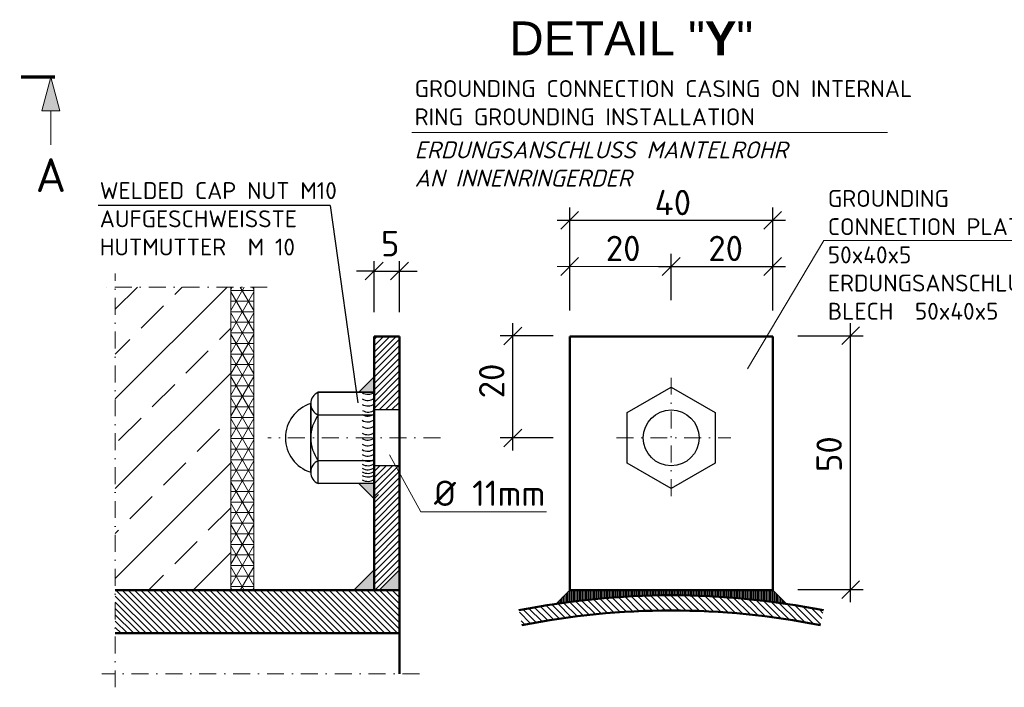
# Model space of a CAD drawing. Header units: millimetres. Extents: x -89243 to 29100, y -5468 to 8855.
# Tile 19 of 23: x 22427 to 25338, y -5468 to -3495. Entities that reach past the tile are written whole.
import ezdxf
from ezdxf.enums import TextEntityAlignment as Align

# ---------------------------------------------------------------- set-up
doc = ezdxf.new("R2010")
doc.units = ezdxf.units.MM
doc.header["$MEASUREMENT"] = 0
doc.linetypes.add('STRICHPUNKT2', pattern=[0.5, 0.25, -0.125, 0, -0.125])
doc.linetypes.add('STRICHPUNKTX2', pattern=[2, 1, -0.5, 0, -0.5])
for name, color, linetype, lineweight in [('P------T2', 7, 'Continuous', 18), ('P------T7', 7, 'Continuous', 18), ('P-BS---Schnitt', 7, 'Continuous', 18), ('PDSMD', 7, 'Continuous', 18)]:
    doc.layers.add(name, color=color, linetype=linetype, lineweight=lineweight)
doc.styles.get("Standard").update_dxf_attribs({"font": 'isocpeur.ttf'})

msp = doc.modelspace()

# ---------------------------------------------------------------- hatches: boundary and pattern name
at = {"lineweight": 5}
h = msp.add_hatch(dxfattribs=at)
h.set_pattern_fill('NET3', color=256, scale=250)
h.set_pattern_definition([(0, (23085.16040109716, -4733.047563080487), (0, 31.25), []), (59.99999999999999, (23085.16040109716, -4733.047563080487), (-27.06329386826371, 15.625), []), (120, (23085.16040109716, -4733.047563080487), (-27.06329386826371, -15.62499999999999), [])])
h.paths.add_polyline_path([(23119.20087670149, -4285.157539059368), (23051.11992549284, -4285.157539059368), (23051.11992549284, -5180.937587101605), (23119.20087670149, -5180.937587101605)])
at = {"layer": 'P-BS---Schnitt', "linetype": 'Continuous', "lineweight": 18}
msp.add_hatch(color=0, dxfattribs=at).paths.add_polyline_path([(22519.50257444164, -3664.451252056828), (22546.29757444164, -3764.451252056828), (22492.70757444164, -3764.451252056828)])
at = {"layer": 'PDSMD', "lineweight": -3}
h = msp.add_hatch(dxfattribs=at)
h.set_pattern_fill('ANSI33', scale=750, angle=270, style=0)
h.set_pattern_definition([(45.00000000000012, (2358889.953830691, -1312864.019569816), (132.582521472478, -132.5825214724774), []), (45.00000000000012, (2358889.953830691, -1312731.437048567), (132.582521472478, -132.5825214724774), [93.75, -46.875])])
h.paths.add_polyline_path([(23051.11992549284, -5180.937587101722), (23051.11992549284, -4285.157539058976), (22709.98539326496, -4285.15753905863), (22709.98539326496, -5180.937587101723)])
at = {"layer": 'PDSMD'}
h = msp.add_hatch(dxfattribs=at)
h.set_pattern_fill('ANSI31', scale=105, style=0)
h.set_pattern_definition([(45, (13001.99983310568, -5799.581857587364), (-9.280776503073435, 9.280776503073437), [])])
h.paths.add_polyline_path([(23550.05224021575, -4430.937587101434), (23475.05224021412, -4430.937587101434), (23475.05224021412, -4648.437587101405), (23550.05224021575, -4648.437587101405)])
h.paths.add_polyline_path([(23550.05224021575, -4813.437587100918), (23475.05224021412, -4813.437587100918), (23475.05224021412, -5180.937587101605), (23490.05224021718, -5180.937587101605), (23550.05224021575, -5120.937587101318)])
h = msp.add_hatch(color=7, dxfattribs=at)
h.paths.add_polyline_path([(23430.05224021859, -4595.937587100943), (23475.05224021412, -4595.937587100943), (23474.94376852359, -4550.937717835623)])
h.paths.add_polyline_path([(23475.05224021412, -4865.93758710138), (23430.0522402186, -4865.93758710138), (23475.05224021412, -4910.937587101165)])
at = {"layer": 'PDSMD', "lineweight": -3}
h = msp.add_hatch(dxfattribs=at)
h.set_pattern_fill('ANSI31', scale=15000, angle=270, style=0)
h.set_pattern_definition([(45.00000000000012, (2358889.953830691, -1312864.019569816), (1325.82521472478, -1325.825214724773), [])])
edge = h.paths.add_edge_path()
edge.add_line((23550.05224021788, -5120.937587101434), (23490.05224021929, -5180.937587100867))
edge.add_line((23490.05224021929, -5180.937587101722), (23475.05224021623, -5180.937587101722))
edge.add_line((23475.05224021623, -5180.937587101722), (23475.05224021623, -5120.937587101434))
edge.add_line((23475.05224021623, -5120.937587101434), (23475.05224021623, -4899.485531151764))
edge.add_spline(control_points=[(23475.05224021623, -4899.485531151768), (23480.65990769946, -4898.230404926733), (23491.59056106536, -4895.783870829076), (23501.46937050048, -4913.812060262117), (23519.92182994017, -4900.116686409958), (23532.02648810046, -4921.229761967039), (23544.52245421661, -4909.938085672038), (23549.42602857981, -4909.783248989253), (23550.05224021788, -4909.848300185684)], knot_values=[0.001570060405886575, 0.001570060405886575, 0.001570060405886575, 0.001570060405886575, 0.002613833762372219, 0.003604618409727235, 0.004662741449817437, 0.005870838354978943, 0.006889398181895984, 0.007043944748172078, 0.007043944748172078, 0.007043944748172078, 0.007043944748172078], degree=3, periodic=0)
edge.add_line((23550.05224021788, -4909.848300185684), (23550.05224021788, -5120.937587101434))
for points in [[(23475.05224021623, -5120.937587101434), (23475.05224021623, -5180.937587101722), (23415.05224021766, -5180.937587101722)], [(23550.05224021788, -5120.937587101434), (23550.05224021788, -5180.937587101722), (23490.05224021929, -5180.937587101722)]]:
    msp.add_hatch(color=7, dxfattribs=at).paths.add_polyline_path(points)
h = msp.add_hatch(dxfattribs=at)
h.set_pattern_fill('ANSI31', scale=105, angle=180, style=0)
h.set_pattern_definition([(135.0000000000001, (2358889.953830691, -1312864.019569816), (9.280776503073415, 9.280776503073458), [])])
h.paths.add_polyline_path([(22709.98539326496, -5180.937587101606), (22709.98539326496, -5308.437587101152), (23550.05224021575, -5308.437587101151), (23550.05224021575, -5180.937587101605)])
h = msp.add_hatch(dxfattribs=at)
h.set_pattern_fill('ANSI31', scale=112.5, style=0)
h.set_pattern_definition([(315, (-193085.5102847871, 776902.9187199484), (-9.943689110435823, -9.943689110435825), [])])
h.paths.add_polyline_path([(24803.0068204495, -5240.487632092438), (24794.18329104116, -5284.614101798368, 0.04937935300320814), (24353.00682045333, -5240.937587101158), (24353.00682045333, -5195.937587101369, -0.04937935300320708)])
h.paths.add_polyline_path([(23911.8303498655, -5284.614101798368), (23903.00682045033, -5240.487632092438, -0.04937935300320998), (24353.00682045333, -5195.937587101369), (24353.00682045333, -5240.937587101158, 0.04937935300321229)])
h = msp.add_hatch(dxfattribs=at)
h.set_pattern_fill('LINE', scale=37.5, angle=90, style=0)
h.set_pattern_definition([(270, (-193085.5102847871, 776902.9187199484), (-4.6875, -2.870171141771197e-16), [])])
h.paths.add_polyline_path([(24353.00682045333, -5180.937587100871), (24353.00682045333, -5195.937587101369, 0.03723316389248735), (24012.62462041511, -5221.319787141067), (24053.00682045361, -5180.937587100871)])
h.paths.add_polyline_path([(24353.00682045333, -5195.937587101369), (24353.00682045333, -5180.937587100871), (24653.00682045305, -5180.937587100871), (24693.38902049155, -5221.319787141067, 0.03723316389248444)])

# ---------------------------------------------------------------- linework, layer by layer
at = {"lineweight": 0}
for p, q in [((23051.11992549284, -4285.157539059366), (23051.11992549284, -5180.937587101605)), ((23119.20087670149, -4285.157539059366), (23119.20087670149, -5180.937587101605))]:
    msp.add_line(p, q, dxfattribs=at)
at = {"layer": 'P-BS---Schnitt', "color": 0, "linetype": 'STRICHPUNKTX2', "lineweight": 70, "ltscale": 100}
msp.add_line((22531.59893903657, -3664.451252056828), (22294.23468022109, -3664.451252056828), dxfattribs=at)
at = {"layer": 'P-BS---Schnitt', "color": 0, "linetype": 'Continuous', "lineweight": 18}
msp.add_line((22519.50257444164, -3864.451252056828), (22519.50257444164, -3764.451252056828), dxfattribs=at)
msp.add_lwpolyline([(22546.29757444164, -3764.451252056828), (22492.70757444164, -3764.451252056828), (22519.50257444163, -3664.451252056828), (22546.29757444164, -3764.451252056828)], dxfattribs=at)
at = {"layer": 'PDSMD', "color": 7}
for p, q in [((23586.74671500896, -3828.072970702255), (24992.38963171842, -3828.072970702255)), ((24803.7046780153, -4148.005054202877), (24578.14990984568, -4526.646250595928)), ((24803.7046780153, -4148.005054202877), (25544.45834101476, -4148.005054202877))]:
    msp.add_line(p, q, dxfattribs=at)
at = {"layer": 'PDSMD', "color": 7, "lineweight": -3, "ltscale": 0.02}
for p, q in [((23344.96375006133, -4043.965362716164), (22659.14704123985, -4043.965362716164)), ((23344.96375006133, -4043.965362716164), (23427.05448010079, -4627.555984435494)), ((23475.05224021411, -4359.634186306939), (23475.05224021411, -4208.309420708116)), ((23550.05217019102, -4359.634186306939), (23550.05217019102, -4208.309420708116)), ((23475.05224021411, -4237.808547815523), (23422.55224021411, -4237.808547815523)), ((23475.05224021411, -4237.808547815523), (23550.05217019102, -4237.808547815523)), ((23550.05217019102, -4237.808547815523), (23602.55217019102, -4237.808547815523))]:
    msp.add_line(p, q, dxfattribs=at)
at = {"layer": 'PDSMD', "color": 7, "lineweight": -2}
for p, q in [((24079.25682045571, -4061.600384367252), (24026.75682045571, -4114.100384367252)), ((24679.25626027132, -4061.600384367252), (24626.75626027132, -4114.100384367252)), ((23448.80224021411, -4264.058547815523), (23501.30224021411, -4211.558547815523)), ((23576.30217019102, -4211.558547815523), (23523.80217019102, -4264.058547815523))]:
    msp.add_line(p, q, dxfattribs=at)
at = {"layer": 'PDSMD', "color": 7, "lineweight": -3}
for p, q in [((24053.00682045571, -4354.174713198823), (24053.00682045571, -4050.350384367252)), ((24653.00626027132, -4354.174713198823), (24653.00626027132, -4050.350384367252)), ((24015.50682045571, -4087.850384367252), (24690.50626027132, -4087.850384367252))]:
    msp.add_line(p, q, dxfattribs=at)
at = {"layer": 'PDSMD', "color": 7, "ltscale": 200}
for p, q in [((24053.00682045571, -4323.833019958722), (24053.00682045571, -4187.015998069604)), ((24353.00654036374, -4323.833019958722), (24353.00654036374, -4187.015998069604)), ((24015.50682045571, -4224.515998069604), (24390.50654036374, -4224.515998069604)), ((23613.06152703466, -4949.054960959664), (23519.97300652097, -4780.77243834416)), ((23613.06152703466, -4949.054960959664), (23984.67713354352, -4949.054960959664))]:
    msp.add_line(p, q, dxfattribs=at)
at = {"layer": 'PDSMD', "color": 7, "lineweight": -3, "ltscale": 200}
for p, q in [((24353.00654036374, -4323.833019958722), (24353.00654036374, -4187.015998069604)), ((24653.00626027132, -4323.833019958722), (24653.00626027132, -4187.015998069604)), ((24315.50654036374, -4224.515998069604), (24690.50626027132, -4224.515998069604)), ((23884.892438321, -4768.437587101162), (23884.892438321, -4392.185470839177)), ((24883.20484885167, -5216.639267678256), (24883.20484885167, -4391.63996790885)), ((24003.72827511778, -4429.685470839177), (23847.392438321, -4429.685470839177)), ((24727.13751680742, -4429.13996790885), (24920.70484885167, -4429.13996790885)), ((23474.9437685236, -4550.937717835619), (23430.05224021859, -4595.937587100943)), ((23475.05224021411, -4595.937587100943), (23474.9437685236, -4550.937717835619)), ((23310.05224021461, -4865.93758710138), (23310.05224021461, -4595.937587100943)), ((23475.05224021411, -4595.937587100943), (23310.05224021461, -4595.937587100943)), ((23310.05224021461, -4595.937587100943), (23475.05224021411, -4595.937587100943)), ((23475.05224021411, -4595.937587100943), (23430.05224021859, -4595.937587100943)), ((23287.55224021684, -4629.687587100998), (23287.55224021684, -4730.937587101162)), ((23287.55224021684, -4832.187587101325), (23287.55224021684, -4629.687587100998)), ((23550.05224021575, -4648.437587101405), (23475.05224021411, -4648.437587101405)), ((23475.05224021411, -4663.437587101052), (23310.05224021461, -4663.437587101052)), ((24003.72827511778, -4730.937587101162), (23847.392438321, -4730.937587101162)), ((23475.05224021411, -4798.437587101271), (23310.05224021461, -4798.437587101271)), ((23550.05224021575, -4813.437587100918), (23475.05224021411, -4813.437587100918)), ((23475.05224021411, -4865.93758710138), (23310.05224021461, -4865.93758710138)), ((23475.05224021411, -4865.93758710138), (23430.05224021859, -4865.93758710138)), ((23475.05224021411, -4910.937587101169), (23430.05224021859, -4865.93758710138)), ((23475.05224021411, -4865.93758710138), (23475.05224021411, -4910.937587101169)), ((23475.05224021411, -5120.937587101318), (23415.05224021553, -5180.937587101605)), ((23475.05224021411, -5180.937587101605), (23475.05224021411, -5120.937587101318)), ((23550.05224021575, -5120.937587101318), (23490.05224021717, -5180.937587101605)), ((23550.05224021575, -5180.937587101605), (23550.05224021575, -5120.937587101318)), ((24727.13751680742, -5179.139267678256), (24920.70484885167, -5179.139267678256)), ((23460.05224021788, -5180.937587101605), (23400.0522402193, -5180.937587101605)), ((23550.05224021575, -5180.937587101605), (23490.05224021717, -5180.937587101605)), ((23550.05224021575, -5180.937587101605), (23505.05224022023, -5180.937587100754)), ((24053.00682045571, -5180.937587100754), (24012.62462041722, -5221.31978714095)), ((24653.00682045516, -5180.937587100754), (24693.38902049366, -5221.31978714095))]:
    msp.add_line(p, q, dxfattribs=at)
at = {"layer": 'PDSMD', "color": 7, "lineweight": -2, "ltscale": 200}
for p, q in [((24079.25682045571, -4198.265998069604), (24026.75682045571, -4250.765998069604)), ((24379.25654036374, -4198.265998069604), (24326.75654036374, -4250.765998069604)), ((24679.25626027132, -4198.265998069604), (24626.75626027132, -4250.765998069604)), ((23911.142438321, -4403.435470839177), (23858.642438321, -4455.935470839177)), ((24909.45484885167, -4402.88996790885), (24856.95484885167, -4455.38996790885)), ((23911.142438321, -4704.687587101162), (23858.642438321, -4757.187587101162)), ((24909.45484885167, -5152.889267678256), (24856.95484885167, -5205.389267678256))]:
    msp.add_line(p, q, dxfattribs=at)
at = {"layer": 'PDSMD', "color": 7, "linetype": 'STRICHPUNKT2', "ltscale": 200}
for p, q in [((22709.98539326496, -5468.000573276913), (22709.98539326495, -4245.157539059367)), ((23159.20087670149, -4285.157539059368), (22669.98539326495, -4285.157539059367)), ((24353.00682045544, -4903.276984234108), (24353.00682045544, -4542.225471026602)), ((23670.73254380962, -4730.937587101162), (23161.08408503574, -4730.937587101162)), ((24191.49130042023, -4730.937587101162), (24528.89833566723, -4730.937587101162)), ((23608.83238351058, -5428.000573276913), (22669.98539326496, -5428.000573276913))]:
    msp.add_line(p, q, dxfattribs=at)
at = {"layer": 'PDSMD', "color": 7, "lineweight": 50, "ltscale": 200}
for p, q in [((23475.05224021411, -4430.937587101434), (23475.05224021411, -5180.937587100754)), ((23550.05224021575, -4430.937587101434), (23475.05224021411, -4430.937587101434)), ((23550.05224021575, -5428.000573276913), (23550.05224021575, -4430.937587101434)), ((24653.00682045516, -4430.937587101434), (24053.00682045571, -4430.937587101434)), ((24053.00682045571, -5180.937587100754), (24053.00682045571, -4430.937587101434)), ((24653.00682045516, -5180.937587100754), (24653.00682045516, -4430.937587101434)), ((23550.05224021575, -5180.937587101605), (22709.98539326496, -5180.937587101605)), ((24653.00682045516, -5180.937587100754), (24053.00682045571, -5180.937587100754)), ((23550.05224021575, -5308.437587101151), (22709.98539326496, -5308.437587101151))]:
    msp.add_line(p, q, dxfattribs=at)
at = {"layer": 'PDSMD', "color": 7, "lineweight": -3}
msp.add_lwpolyline([(24482.91063101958, -4805.937587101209), (24353.00682045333, -4880.937587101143), (24223.10300988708, -4805.937587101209), (24223.10300988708, -4655.937587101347), (24353.00682045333, -4580.937587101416), (24482.91063101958, -4655.937587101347)], close=True, dxfattribs=at)
msp.add_circle((24353.00682045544, -4730.937587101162), 82.50000000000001, dxfattribs=at)
for centre, radius, start, end in [((23324.11474021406, -4629.687587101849), 36.56249999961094, 112.6198649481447, 247.3801350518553), ((23456.19815775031, -4570.678490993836), 31.51980903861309, 238.2391361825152, 306.7386696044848), ((23456.19927401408, -4588.708023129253), 31.51980903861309, 238.2391361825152, 306.7386696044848), ((23318.39599021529, -4730.937587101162), 105.8437499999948, 106.9422892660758, 253.0577107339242), ((23456.19815775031, -4605.123977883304), 31.51980903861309, 238.2391361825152, 306.7386696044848), ((23457.51497416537, -4623.376966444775), 31.51980903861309, 238.2391361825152, 306.7386696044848), ((23400.0522402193, -4730.937587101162), 112.5000000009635, 143.1301023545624, 216.8698976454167), ((23456.19815775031, -4634.942147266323), 31.51980903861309, 238.2391361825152, 306.7386696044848), ((23456.19815775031, -4652.163518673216), 31.51980903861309, 238.2391361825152, 306.7386696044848), ((23456.19815775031, -4670.416507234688), 31.51980903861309, 238.2391361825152, 306.7386696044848), ((23456.19815775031, -4689.975376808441), 31.51980903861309, 238.2391361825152, 306.7386696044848), ((23456.19815775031, -4705.890867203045), 31.51980903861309, 238.2391361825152, 306.7386696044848), ((23456.19815775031, -4722.837974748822), 31.51980903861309, 238.2391361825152, 306.7386696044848), ((23456.19815775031, -4738.793914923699), 31.51980903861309, 238.2391361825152, 306.7386696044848), ((23324.11474021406, -4832.187587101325), 36.56249999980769, 112.6198649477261, 247.3801350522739), ((23456.19815775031, -4753.143933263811), 31.51980903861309, 238.2391361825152, 306.7386696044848), ((23456.19815775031, -4768.61208430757), 31.51980903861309, 238.2391361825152, 306.7386696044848), ((23456.19815775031, -4781.641548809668), 31.51980903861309, 238.2391361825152, 306.7386696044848), ((23456.19815775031, -4793.804677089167), 31.51980903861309, 238.2391361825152, 306.7386696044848), ((23456.19815775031, -4804.237052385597), 31.51980903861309, 238.2391361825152, 306.7386696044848), ((23456.19815775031, -4814.883518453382), 31.51980903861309, 238.2391361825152, 306.7386696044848), ((23456.19815775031, -4827.912982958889), 31.51980903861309, 238.2391361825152, 306.7386696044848)]:
    msp.add_arc(centre, radius, start, end, dxfattribs=at)
at = {"layer": 'PDSMD', "color": 7, "lineweight": 50}
for radius in [2295, 2250]:
    msp.add_arc((24353.00682045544, -7490.937587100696), radius, 78.69227056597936, 101.3077294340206, dxfattribs=at)

# ---------------------------------------------------------------- texts
at = {"layer": 'P------T2', "color": 7, "char_height": 50, "attachment_point": 1}
for s, insert, width in [('GROUNDING CONNECTION CASING ON INTERNAL RING GROUNDING INSTALLATION', (23594.68275833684, -3673.7303522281), 1553.22887468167), ('{\\fISOCPEUR|b0|i1|c0|p34;ERDUNGSANSCHLUSS MANTELROHR\\PAN INNENRINGERDER}', (23594.68275833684, -3854.877748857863), 1553.22887468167), ('WELDED CAP NUT M10 AUFGESCHWEISSTE HUTMUTTER  M 10', (22663.92627971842, -3975.149843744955), 949.2132745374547), ('{\\fISOCPEUR|b0|i0|c0|p34;GROUNDING CONNECTION PLATE 50x40x5\\PERDUNGSANSCHLUSS BLECH  50x40x5}', (24815.96373518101, -3998.33724207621), 724.671926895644)]:
    msp.add_mtext(s, dxfattribs=dict(at, insert=insert, width=width))
at = {"layer": 'P------T7', "color": 0, "linetype": 'Continuous', "lineweight": 25}
msp.add_text('A', height=100, dxfattribs=at).set_placement((22474.4540257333, -3954.356893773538), align=Align.MIDDLE_LEFT)
at = {"layer": 'P------T7', "color": 7, "linetype": 'Continuous', "lineweight": 25, "insert": (23875.18522070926, -3600.240623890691), "char_height": 100, "attachment_point": 7}
msp.add_mtext('{\\fArial|b0|i0|c0|p34;\\C256;DETAIL "\\fArial|b1|i0|c0|p34;Y\\fArial|b0|i0|c0|p34;"}', dxfattribs=at)
at = {"layer": 'PDSMD', "color": 7, "lineweight": -3, "ltscale": 0.02}
for s, p in [('5', (23495.05220520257, -4194.384891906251)), ('Ø 11mm', (23652.01267967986, -4932.001381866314))]:
    msp.add_text(s, height=75, dxfattribs=at).set_placement(p)
at = {"layer": 'PDSMD', "color": 7, "lineweight": -3, "ltscale": 0.02, "char_height": 75, "attachment_point": 5}
for s, insert in [(' 40', (24334.03554340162, -4035.438758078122)), (' 20', (24187.19745730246, -4171.056296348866)), (' 20', (24490.12508984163, -4171.056296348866))]:
    msp.add_mtext(s, dxfattribs=dict(at, insert=insert))
at = {"layer": 'PDSMD', "color": 7, "lineweight": -3, "ltscale": 0.02, "char_height": 75, "attachment_point": 5, "rotation": 90}
for s, insert in [(' 20', (23822.5530945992, -4586.609722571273)), (' 50', (24819.89733537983, -4803.017965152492))]:
    msp.add_mtext(s, dxfattribs=dict(at, insert=insert))

doc.saveas('drawing.dxf')
